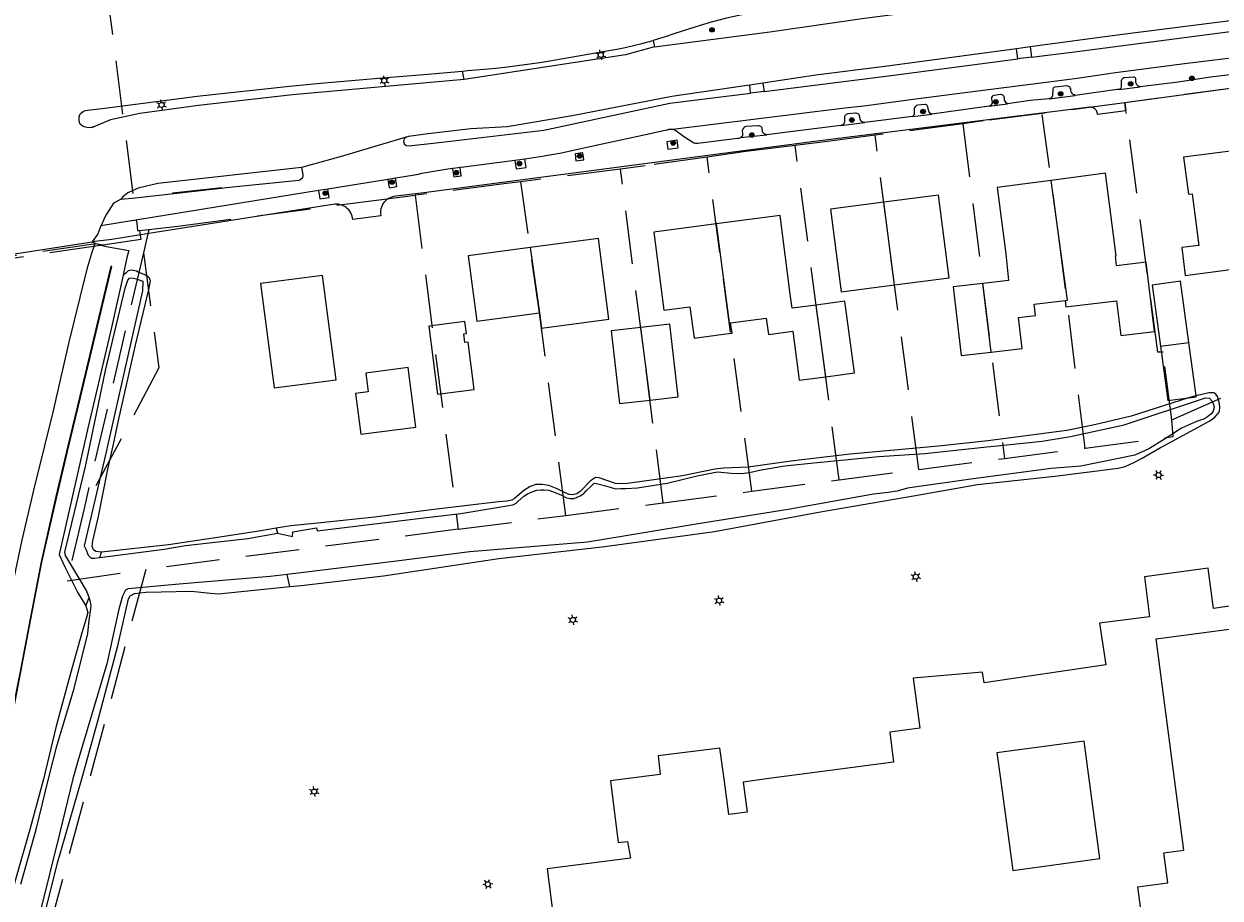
# Model space of a CAD drawing. Header units: metres. Extents: x 89872 to 94585, y 463299 to 469000.
# Tile 208 of 230: x 91453 to 91594, y 465986 to 466090. Entities that reach past the tile are written whole.
import ezdxf
from ezdxf.enums import TextEntityAlignment as Align

# ---------------------------------------------------------------- set-up
doc = ezdxf.new("R2010")
doc.units = ezdxf.units.M
doc.linetypes.add('HIDDEN', pattern=[9.525, 6.35, -3.175])
doc.layers.get('0').update_dxf_attribs({"linetype": 'CONTINUOUS'})
for name, color, linetype, lineweight in [('B-WE-GR-BEPLANTING_CULTUUR-G', 251, 'CONTINUOUS', 13), ('B-WE-GR-BOOM-S', 251, 'CONTINUOUS', 13), ('B-WE-IE-TERREINAFSCHEIDING_KUNSTMATIG_HEKWERK-G', 251, 'CONTINUOUS', 13), ('B-WE-KL-ET_LS_OV_LICHTMAST-S', 251, 'CONTINUOUS', 13), ('B-WE-KW-KUNSTWERK_GELUIDSWERING_SCHERM-G', 251, 'CONTINUOUS', 13), ('B-WE-OB-BESCHOEIING-G', 251, 'CONTINUOUS', 13), ('B-WE-OG-TOPOGRAFIE_BEBOUWING-GV', 251, 'CONTINUOUS', 13), ('B-WE-OG-TOPOGRAFIE_BEBOUWING_LUIFEL-GV', 251, 'CONTINUOUS', 13), ('B-WE-OG-TOPOGRAFIE_HUISNUMMER-T25', 251, 'CONTINUOUS', 13), ('B-WE-OG-TOPOGRAFIE_WATER-GV', 251, 'CONTINUOUS', 13), ('B-WE-VH-VERHARDING-GV', 251, 'CONTINUOUS', 13), ('Percelen', 10, 'HIDDEN', 25)]:
    doc.layers.add(name, color=color, linetype=linetype, lineweight=lineweight)
doc.styles.get("Standard").update_dxf_attribs({"font": 'isocp.shx'})

# ---------------------------------------------------------------- blocks, each defined once
blk = doc.blocks.new('Q_BOOM')
for radius in [0.27, 0.18, 0.09]:
    blk.add_circle((0, 0), radius)
blk = doc.blocks.new('Q_LICHTMAST')
for points in [[(-0.26, 0.15), (-0.52, 0.3)], [(0, 0.3), (0, 0.6)], [(0.26, 0.15), (0.52, 0.3)], [(-0.26, -0.15), (-0.52, -0.3)], [(0, -0.3), (0, -0.6)], [(0.26, -0.15), (0.52, -0.3)]]:
    blk.add_lwpolyline(points)
blk.add_circle((0, 0), 0.3)
blk = doc.blocks.new('OGT_BLOK4_AUTOCAD_OD_1_FMEBLOCK17')
at = {"layer": 'B-WE-OG-TOPOGRAFIE_WATER-GV'}
for points in [[(-41.11, -4.01), (-34.94, -2.98), (-34.55, -2.81), (-34.3, -2.56), (-33.64, -1.97), (-33.18, -1.7), (-32.64, -1.46), (-32.1, -1.26), (-31.61, -1.19), (-31.27, -1.19), (-30.66, -1.26), (-29.92, -1.51), (-29.16, -1.85), (-28.57, -2.14), (-28.13, -2.24), (-27.67, -2.22), (-27.3, -2.09), (-26.93, -1.92), (-26.52, -1.63), (-26.22, -1.33), (-25.66, -0.77), (-25.27, -0.43), (-25, -0.45), (-23.78, -0.77), (-23.26, -0.94), (-22.72, -1.09), (-22.14, -1.04), (-21.53, -1.06), (-20.13, -0.99), (-16.61, -0.4), (-13.08, 0.46), (-11.3, 0.8), (-10.66, 0.91), (-9.02, 0.76), (-7.82, 0.71), (-6.86, 0.86), (-5.49, 1.15), (-2.68, 1.62), (1.19, 2.04), (4.03, 2.33), (8.48, 2.75), (13.94, 3.09), (21.31, 3.88), (22.59, 4.01)], [(41.11, 4.01), (40.52, 3.65), (38.86, 2.92), (32.47, 1.59), (28.94, 1.32), (19.4, 0.07)]]:
    blk.add_lwpolyline(points, dxfattribs=at)

msp = doc.modelspace()

# ---------------------------------------------------------------- linework, layer by layer
at = {"layer": 'B-WE-GR-BEPLANTING_CULTUUR-G'}
for p, q in [((91571.95, 466086.86), (91572.12, 466085.64)), ((91570.48, 466085.44), (91570.32, 466086.65)), ((91546.53, 466083.52), (91540.24, 466082.58)), ((91540.24, 466082.58), (91540.39, 466081.59)), ((91538.78, 466081.38), (91538.7, 466082.34)), ((91482.48, 466029.75), (91482.62, 466029.17)), ((91461.57, 466026.28), (91461.74, 466026.9)), ((91484.11, 466022.83), (91483.78, 466024.26)), ((91459.91, 466020.53), (91460.3, 466021.54))]:
    msp.add_line(p, q, dxfattribs=at)
for points in [[(91602.23, 466090.79), (91582.6, 466088.29), (91571.95, 466086.86)], [(91572.12, 466085.64), (91577.19, 466086.3), (91602.38, 466089.57)], [(91540.39, 466081.59), (91555.45, 466083.47), (91570.48, 466085.44)], [(91570.32, 466086.65), (91554.71, 466084.56), (91546.53, 466083.52)], [(91497.91, 466076.16), (91497.66, 466075.97), (91497.57, 466075.66), (91497.66, 466075.36), (91497.91, 466075.16), (91498.22, 466075.12), (91501.46, 466075.5), (91514.26, 466077), (91529.18, 466080.18), (91538.78, 466081.38)], [(91538.7, 466082.34), (91538.38, 466082.3), (91529.41, 466081), (91517.59, 466078.7), (91509.9, 466077.38), (91505.59, 466077.16), (91500.51, 466076.57), (91498.18, 466076.25), (91497.91, 466076.16)]]:
    msp.add_lwpolyline(points, dxfattribs=at)
at = {"layer": 'B-WE-IE-TERREINAFSCHEIDING_KUNSTMATIG_HEKWERK-G'}
msp.add_line((91470.17, 466069.54), (91476.03, 466070.18), dxfattribs=at)
at = {"layer": 'B-WE-KW-KUNSTWERK_GELUIDSWERING_SCHERM-G'}
for points in [[(91457.84, 466039.53), (91459.21, 466045.26), (91462.92, 466060.83)], [(91435.17, 465950.11), (91438.74, 465961.37), (91441.32, 465969.64), (91443.72, 465977.47), (91445.57, 465984), (91447.13, 465989.64), (91448.67, 465996.05), (91449.99, 466001.88), (91451.18, 466007.76), (91452.14, 466012.74), (91453.13, 466017.95), (91454.63, 466025.75), (91456.39, 466033.51), (91457.84, 466039.53)]]:
    msp.add_lwpolyline(points, dxfattribs=at)
at = {"layer": 'B-WE-OB-BESCHOEIING-G'}
msp.add_line((91466.61, 466057.92), (91462.47, 466039.53), dxfattribs=at)
for points in [[(91462.47, 466039.53), (91462.35, 466038.96), (91459.7, 466027.68)], [(91484.4, 466028.77), (91484.44, 466029.32), (91487.28, 466029.82), (91487.33, 466029.45), (91500, 466030.98), (91504.4, 466031.51)]]:
    msp.add_lwpolyline(points, dxfattribs=at)
at = {"layer": 'B-WE-OG-TOPOGRAFIE_BEBOUWING-GV'}
for p, q in [((91555.86, 466058.63), (91554.58, 466068.43)), ((91512.63, 466063.06), (91513.72, 466055.3)), ((91489.61, 466047.38), (91487.97, 466059.76)), ((91567.33, 466050.66), (91566.32, 466058.8)), ((91547.69, 466047.73), (91546.56, 466056.23)), ((91526.84, 466044.97), (91525.74, 466053.56)), ((91499.07, 466041.76), (91498.14, 466048.81))]:
    msp.add_line(p, q, dxfattribs=at)
for points in [[(91597.59, 466074.75), (91590.16, 466073.79), (91590.72, 466069.38), (91591.16, 466069.44), (91591.95, 466063.31), (91589.94, 466063.05), (91590.36, 466059.76), (91596.32, 466060.52), (91596.27, 466060.85), (91599.42, 466061.28), (91599.5, 466061.29), (91599.03, 466064.82)], [(91582.06, 466062.07), (91582.16, 466062.08), (91580.87, 466071.88), (91574.44, 466071.03)], [(91574.44, 466071.03), (91568.02, 466070.19), (91569.06, 466062.3), (91569.39, 466059.16), (91566.32, 466058.8)], [(91576.1, 466056.78), (91576.38, 466056.81), (91574.44, 466071.03)], [(91554.58, 466068.43), (91548.24, 466067.61), (91549.51, 466057.81), (91555.86, 466058.63)], [(91555.86, 466058.63), (91562.34, 466059.46), (91561.07, 466069.27), (91554.58, 466068.43)], [(91543.49, 466057.53), (91542.27, 466066.86), (91534.68, 466065.87)], [(91534.68, 466065.87), (91527.29, 466064.9), (91528.5, 466055.61), (91531.58, 466056.01), (91532.08, 466052.32), (91536.42, 466052.89), (91536.58, 466052.91), (91536.4, 466054.14)], [(91534.68, 466065.87), (91536.25, 466054.12), (91536.4, 466054.14)], [(91513.72, 466055.3), (91513.96, 466053.51), (91521.96, 466054.56), (91520.71, 466064.12), (91512.63, 466063.06)], [(91512.63, 466063.06), (91505.26, 466062.09), (91506.28, 466054.32), (91513.72, 466055.3)], [(91576.1, 466056.78), (91576.19, 466056.04), (91576.48, 466056.07), (91582.21, 466056.75), (91582.7, 466052.63), (91586.69, 466053.1), (91585.71, 466061.32), (91582.2, 466060.9), (91582.06, 466062.07)], [(91487.97, 466059.76), (91480.62, 466058.79), (91482.25, 466046.41), (91489.61, 466047.38)], [(91566.32, 466058.8), (91562.8, 466058.38), (91563.77, 466050.24), (91567.33, 466050.66)], [(91590.77, 466051.8), (91589.78, 466059.06), (91586.42, 466058.6), (91587.41, 466051.34)], [(91546.56, 466056.23), (91543.72, 466055.85), (91543.49, 466057.53)], [(91547.69, 466047.73), (91551.09, 466048.18), (91549.95, 466056.69), (91546.56, 466056.23)], [(91567.33, 466050.66), (91570.99, 466051.09), (91570.55, 466054.75), (91572.59, 466054.99), (91572.43, 466056.34), (91576.1, 466056.78)], [(91505.25, 466051.83), (91504.86, 466051.78), (91504.73, 466052.81), (91505.06, 466052.86), (91504.88, 466054.3), (91500.59, 466053.75), (91501.64, 466045.66)], [(91536.4, 466054.14), (91540.62, 466054.68), (91540.89, 466052.74), (91543.77, 466053.13), (91544.55, 466047.31), (91547.69, 466047.73)], [(91525.74, 466053.56), (91522.25, 466053.17), (91523.22, 466044.57), (91526.84, 466044.97)], [(91526.84, 466044.97), (91530.17, 466045.34), (91529.21, 466053.95), (91525.74, 466053.56)], [(91501.64, 466045.66), (91505.97, 466046.22), (91505.25, 466051.83)], [(91498.14, 466048.81), (91493.11, 466048.14), (91493.4, 466045.95), (91491.89, 466045.75), (91492.53, 466040.9), (91499.07, 466041.76)], [(91596.12, 466020.57), (91593.69, 466020.25), (91593.06, 466025.02), (91585.51, 466024), (91586.12, 466019.26), (91580.19, 466018.5), (91580.93, 466013.55), (91566.49, 466011.41), (91566.31, 466012.66), (91558.06, 466011.96), (91558.84, 466006.02), (91555.28, 466005.55), (91555.75, 466002), (91540.65, 466000), (91537.9, 465999.64), (91538.38, 465996.08), (91536.18, 465995.78), (91535.62, 466000), (91535.14, 466003.67), (91527.82, 466002.73), (91528.06, 466000.52), (91523.98, 466000), (91522.15, 465999.77), (91523.05, 465992.45), (91524.16, 465992.57), (91524.53, 465990.59), (91514.62, 465989.33), (91515.84, 465980.04)], [(91585.36, 465982.45), (91584.73, 465987.22), (91588.3, 465987.69), (91587.82, 465991.25), (91590.19, 465991.56), (91589.09, 466000), (91586.9, 466016.64), (91596.48, 466017.91)], [(91568.41, 466000), (91569.88, 465989.16), (91580.23, 465990.55), (91578.95, 466000), (91578.35, 466004.5), (91567.99, 466003.1), (91568.41, 466000)]]:
    msp.add_lwpolyline(points, dxfattribs=at)
at = {"layer": 'B-WE-OG-TOPOGRAFIE_BEBOUWING_LUIFEL-GV'}
for p in [(91587.41, 466051.34), (91591.64, 466045.47)]:
    msp.add_line(p, (91590.77, 466051.8), dxfattribs=at)
for points in [[(91587.41, 466051.34), (91588.29, 466044.9), (91590.75, 466045.23)], [(91590.75, 466045.23), (91591.65, 466045.35), (91591.64, 466045.47)]]:
    msp.add_lwpolyline(points, dxfattribs=at)
at = {"layer": 'B-WE-OG-TOPOGRAFIE_WATER-GV'}
for p, q in [((91479.11, 466028.55), (91482.62, 466029.17)), ((91482.62, 466029.17), (91484.4, 466028.77)), ((91460.46, 466020.98), (91460.3, 466021.54))]:
    msp.add_line(p, q, dxfattribs=at)
for points in [[(91464.32, 466059.77), (91462.93, 466053.56), (91460.12, 466041.63), (91459.65, 466039.53)], [(91463.12, 466039.53), (91463.76, 466042.53), (91465.77, 466051.46), (91467.36, 466058.1), (91467.55, 466059.14), (91467.43, 466059.46), (91467.01, 466059.8)], [(91467.01, 466059.8), (91466.12, 466060.15), (91465.89, 466060.24), (91465.3, 466060.37), (91464.93, 466060.29), (91464.64, 466060.02), (91464.32, 466059.77)], [(91460.37, 466039.53), (91462.24, 466048.49), (91464.57, 466058.23), (91464.86, 466059.19), (91465.06, 466059.41), (91465.35, 466059.46), (91465.86, 466059.36), (91466.65, 466059.06), (91466.61, 466057.92)], [(91593.86, 466042.94), (91594.15, 466043.24), (91594.32, 466043.48), (91594.4, 466043.7), (91594.45, 466044.09), (91594.42, 466044.51), (91594.18, 466045.37), (91593.96, 466045.66), (91593.76, 466045.83), (91593.15, 466045.83), (91591.64, 466045.47)], [(91590.75, 466045.23), (91583.92, 466043.04), (91579.59, 466042.04), (91576.31, 466041.37), (91566.91, 466040.14), (91561.42, 466039.53)], [(91568.09, 466039.53), (91573.37, 466040.08), (91576.72, 466040.64), (91583.11, 466042.01), (91592.75, 466045.22), (91593.22, 466045.2), (91593.54, 466044.85), (91593.71, 466044.44), (91593.78, 466044.09), (91593.61, 466043.58), (91593.39, 466043.29), (91593, 466042.97), (91592.63, 466042.75), (91591.68, 466042.41), (91589.89, 466041.62), (91588.54, 466040.72), (91586.61, 466039.53)], [(91591.64, 466045.47), (91591.02, 466045.32), (91590.75, 466045.23)], [(91587.81, 466039.53), (91593.27, 466042.5), (91593.86, 466042.94)], [(91459.65, 466039.53), (91456.75, 466026.63), (91457.41, 466025.16), (91458.93, 466022.08), (91459.91, 466020.53)], [(91460.3, 466021.54), (91459.98, 466022.37), (91457.5, 466026.51), (91457.4, 466026.93), (91459.85, 466037.06), (91460.37, 466039.53)], [(91461.74, 466026.9), (91461.1, 466026.98), (91460.81, 466027.18), (91460.66, 466027.62), (91460.71, 466028.26), (91461.39, 466031.15), (91462.52, 466036.75), (91463.12, 466039.53)], [(91561.42, 466039.53), (91560.64, 466039.45), (91550.61, 466038.56), (91543.88, 466037.75), (91538.49, 466037.02), (91535.6, 466036.89), (91534.52, 466036.77), (91530.71, 466035.96), (91523.9, 466035.01), (91522.73, 466035.08), (91520.82, 466035.74), (91520.38, 466035.76), (91519.77, 466035.37), (91518.54, 466034.12), (91518.15, 466033.83), (91517.66, 466033.73), (91517.24, 466033.75), (91516.63, 466034.05), (91515.83, 466034.42), (91514.82, 466034.81), (91514.06, 466034.93), (91513.28, 466034.93), (91512.62, 466034.71), (91511.86, 466034.22), (91510.74, 466033.24), (91510.44, 466033.07), (91509.88, 466032.97), (91508.88, 466032.87), (91500.87, 466031.92), (91494.14, 466031.08), (91488.17, 466030.44), (91484.23, 466030.03), (91482.48, 466029.75)], [(91484.11, 466022.83), (91485.43, 466022.97), (91495.22, 466024.12), (91508.91, 466026.16), (91521.17, 466027.55), (91534.51, 466029.37), (91547.06, 466031.72), (91558.1, 466033.61), (91565.69, 466034.96), (91574.87, 466035.92), (91582.38, 466036.87), (91583.24, 466037.09), (91584.24, 466037.56), (91585.22, 466038.05), (91587.42, 466039.32), (91587.81, 466039.53)], [(91564.9, 466035.59), (91557.41, 466034.49), (91556.16, 466034.17), (91555.09, 466034), (91553.35, 466033.78), (91543.24, 466031.97), (91532.3, 466030.22), (91519.43, 466028.09), (91505.47, 466026.96), (91496.76, 466025.86), (91483.78, 466024.26)], [(91461.57, 466026.28), (91469.2, 466027.27), (91471.72, 466027.69), (91479.11, 466028.55)], [(91482.48, 466029.75), (91480.66, 466029.46), (91475.78, 466028.7), (91469.71, 466027.77), (91461.74, 466026.9)], [(91459.7, 466027.68), (91459.9, 466027.29), (91460.17, 466026.56), (91460.51, 466026.22), (91460.9, 466026.19), (91461.57, 466026.28)], [(91483.78, 466024.26), (91481.78, 466024.02), (91470.97, 466023.11), (91464.9, 466022.55), (91464.6, 466022.42), (91464.26, 466021.71), (91463.82, 466020.17), (91462.38, 466013.66), (91458.95, 466002.11), (91458.36, 466000), (91456.79, 465993.51), (91454.5, 465984.41), (91453.2, 465979.28), (91450.69, 465970.13), (91449.4, 465965.8), (91449.37, 465965.39), (91449.48, 465964.73), (91449.72, 465964.4), (91450.05, 465963.99), (91450.38, 465963.96), (91450.77, 465964.03)], [(91453.16, 465976.59), (91456.58, 465990.16), (91459.43, 466000), (91461.28, 466006.76), (91463.7, 466015.79), (91464.95, 466021.37), (91465.15, 466021.74), (91465.66, 466022.01), (91467, 466022.18), (91472.44, 466022.3), (91474.64, 466022.06), (91475.65, 466021.96), (91484.11, 466022.83)], [(91459.91, 466020.53), (91460.13, 466019.74), (91459.97, 466019.17), (91459.44, 466017.33), (91457.88, 466011.81), (91456.39, 466006.27), (91454.86, 465999.97), (91453.24, 465994), (91451.55, 465988.09), (91449.79, 465981.28), (91448.42, 465975.31), (91446.75, 465968.62), (91444.33, 465959.17), (91442.35, 465951.57), (91441.49, 465948.23)], [(91452.2, 465987.53), (91453.99, 465994), (91455.45, 466000), (91456.51, 466004.06), (91458.51, 466010.72), (91460.15, 466017.26), (91460.27, 466018.48), (91460.51, 466020.54), (91460.46, 466020.98)]]:
    msp.add_lwpolyline(points, dxfattribs=at)
at = {"layer": 'B-WE-VH-VERHARDING-GV'}
for p, q in [((91527.23, 466087.64), (91527.39, 466086.86)), ((91571.95, 466086.86), (91570.32, 466086.65)), ((91572.12, 466085.64), (91570.48, 466085.44)), ((91504.78, 466083), (91504.61, 466084)), ((91540.24, 466082.58), (91538.7, 466082.34)), ((91540.39, 466081.59), (91538.78, 466081.38)), ((91574.2, 466080.7), (91577.27, 466081.11)), ((91582.5, 466081.83), (91585.01, 466082.12)), ((91567.1, 466079.83), (91560.3, 466078.88)), ((91567.1, 466079.83), (91569.27, 466080.12)), ((91557.99, 466078.6), (91560.3, 466078.88)), ((91549.48, 466077.54), (91552.29, 466077.89)), ((91530.06, 466075.8), (91528.84, 466075.62)), ((91537.58, 466076.1), (91540.7, 466076.44)), ((91517.95, 466074.17), (91518.05, 466073.33)), ((91512, 466073.55), (91510.81, 466073.39)), ((91495.73, 466071.14), (91488.61, 466069.99)), ((91496.63, 466071.29), (91495.73, 466071.14)), ((91487.5, 466069.81), (91461.69, 466065.64)), ((91488.61, 466069.99), (91487.5, 466069.81)), ((91461.69, 466065.64), (91461.33, 466064.69)), ((91461.33, 466064.69), (91460.66, 466063.73)), ((91460.66, 466063.73), (91460.99, 466063.58))]:
    msp.add_line(p, q, dxfattribs=at)
for points in [[(91571.28, 466095.12), (91541.46, 466091.24), (91540.52, 466091.12), (91539.59, 466090.99), (91538.67, 466090.84), (91537.74, 466090.67), (91536.82, 466090.47), (91535.9, 466090.27), (91534.99, 466090.04), (91534.09, 466089.79), (91533.18, 466089.52), (91532.29, 466089.23), (91529.67, 466088.4), (91528.74, 466088.1), (91527.23, 466087.64)], [(91527.39, 466086.86), (91541.07, 466088.66), (91552.28, 466090.27), (91571.65, 466092.81)], [(91529.24, 466077.07), (91549.66, 466079.61), (91552.51, 466079.91), (91557.49, 466080.59), (91564.2, 466081.46), (91573.83, 466082.69), (91577.52, 466083.16), (91582.07, 466083.82), (91590.25, 466084.88), (91598.04, 466085.86), (91608, 466087.2), (91625.66, 466089.95)], [(91504.61, 466084), (91505.22, 466084.05), (91506.69, 466084.17), (91508.16, 466084.31), (91509.63, 466084.47), (91511.1, 466084.65), (91512.57, 466084.85), (91514.03, 466085.06), (91521.94, 466086.44), (91522.92, 466086.61), (91523.91, 466086.81), (91524.88, 466087.03), (91525.86, 466087.26), (91527.23, 466087.64)], [(91527.39, 466086.86), (91523.95, 466085.92), (91504.78, 466083)], [(91460.11, 466079.38), (91462.15, 466079.6), (91465.8, 466080.09), (91469.45, 466080.56), (91473.1, 466081.01), (91476.75, 466081.43), (91480.41, 466081.83), (91484.07, 466082.2), (91487.73, 466082.56), (91491.4, 466082.89), (91495.07, 466083.19), (91500, 466083.61), (91504.61, 466084)], [(91504.78, 466083), (91484.43, 466081.19), (91473.26, 466079.92), (91466.29, 466078.96), (91462.83, 466078.23), (91460.86, 466077.4), (91460.8, 466077.38), (91460.75, 466077.35), (91460.69, 466077.33), (91460.63, 466077.32), (91460.58, 466077.3)], [(91607.99, 466083.61), (91583.18, 466080.24), (91583.32, 466079.3), (91579.93, 466078.83), (91579.93, 466078.96), (91579.91, 466079.09), (91579.87, 466079.22), (91579.8, 466079.33), (91579.72, 466079.44), (91579.63, 466079.53), (91579.52, 466079.6), (91579.4, 466079.66), (91579.27, 466079.69), (91579.14, 466079.71), (91579.01, 466079.7), (91546.34, 466075.64), (91500, 466069.57), (91496.69, 466069.14), (91496.48, 466069.11), (91496.28, 466069.07), (91496.09, 466069.01), (91495.9, 466068.92), (91495.72, 466068.82), (91495.55, 466068.7), (91495.4, 466068.56), (91495.26, 466068.4), (91495.15, 466068.23), (91495.05, 466068.05), (91494.97, 466067.86), (91494.91, 466067.66), (91494.87, 466067.46), (91494.86, 466067.25), (91494.86, 466067.04), (91494.89, 466066.84), (91491.57, 466066.39), (91491.54, 466066.6), (91491.49, 466066.8), (91491.42, 466066.99), (91491.33, 466067.18), (91491.22, 466067.36), (91491.1, 466067.52), (91490.96, 466067.67), (91490.8, 466067.81), (91490.63, 466067.92), (91490.44, 466068.02), (91490.25, 466068.1), (91490.05, 466068.16), (91489.85, 466068.2), (91489.64, 466068.21), (91489.43, 466068.21), (91467.37, 466064.72), (91462.98, 466064.02), (91460.66, 466063.73)], [(91585.01, 466082.12), (91584.86, 466082.17), (91584.73, 466082.25), (91584.62, 466082.37), (91584.55, 466082.5), (91584.5, 466082.65), (91584.5, 466083.03), (91584.49, 466083.11), (91584.45, 466083.19), (91584.38, 466083.24), (91584.3, 466083.27), (91584.22, 466083.27), (91583.2, 466083.21), (91583.08, 466083.19), (91582.96, 466083.13), (91582.86, 466083.05), (91582.79, 466082.95), (91582.73, 466082.84), (91582.76, 466082.27), (91582.76, 466082.11), (91582.69, 466081.97), (91582.58, 466081.86), (91582.5, 466081.83)], [(91597.98, 466083.84), (91593.33, 466083.28), (91589.51, 466082.7), (91585.01, 466082.12)], [(91569.27, 466080.12), (91569.15, 466080.2), (91569.05, 466080.31), (91568.97, 466080.43), (91568.92, 466080.56), (91568.9, 466080.71), (91568.87, 466080.98), (91568.8, 466081.06), (91568.71, 466081.13), (91568.62, 466081.18), (91568.51, 466081.21), (91568.41, 466081.21), (91567.62, 466081.1), (91567.52, 466081.05), (91567.43, 466080.98), (91567.38, 466080.88), (91567.36, 466080.77), (91567.38, 466080.66), (91567.42, 466080.3), (91567.42, 466080.18), (91567.38, 466080.06), (91567.31, 466079.96), (91567.21, 466079.88), (91567.1, 466079.83)], [(91577.27, 466081.11), (91577.16, 466081.16), (91577.05, 466081.22), (91576.96, 466081.3), (91576.89, 466081.4), (91576.83, 466081.51), (91576.76, 466081.89), (91576.71, 466082.01), (91576.64, 466082.1), (91576.55, 466082.18), (91576.43, 466082.22), (91576.31, 466082.23), (91574.92, 466082.1), (91574.83, 466082.09), (91574.75, 466082.04), (91574.68, 466081.98), (91574.64, 466081.9), (91574.63, 466081.81), (91574.59, 466081.06), (91574.55, 466080.96), (91574.48, 466080.86), (91574.4, 466080.79), (91574.31, 466080.73), (91574.2, 466080.7)], [(91582.5, 466081.83), (91582.28, 466081.8), (91577.27, 466081.11)], [(91560.3, 466078.88), (91560.17, 466078.93), (91560.06, 466079.01), (91559.97, 466079.11), (91559.91, 466079.23), (91559.87, 466079.36), (91559.79, 466079.75), (91559.76, 466079.84), (91559.72, 466079.92), (91559.65, 466079.98), (91559.57, 466080.02), (91559.48, 466080.04), (91558.6, 466079.95), (91558.48, 466079.91), (91558.38, 466079.84), (91558.29, 466079.76), (91558.23, 466079.65), (91558.19, 466079.54), (91558.2, 466079.03), (91558.19, 466078.93), (91558.17, 466078.84), (91558.12, 466078.75), (91558.07, 466078.66), (91557.99, 466078.6)], [(91574.2, 466080.7), (91571.96, 466080.49), (91569.27, 466080.12)], [(91459.1, 466078.16), (91459.09, 466078.29), (91459.1, 466078.42), (91459.11, 466078.55), (91459.14, 466078.67), (91459.18, 466078.8), (91459.28, 466078.95), (91459.41, 466079.09), (91459.56, 466079.21), (91459.73, 466079.29), (91459.91, 466079.34), (91460.11, 466079.38)], [(91552.29, 466077.89), (91552.16, 466077.9), (91552.04, 466077.94), (91551.94, 466078.01), (91551.85, 466078.11), (91551.8, 466078.23), (91551.67, 466078.8), (91551.6, 466078.87), (91551.52, 466078.93), (91551.43, 466078.98), (91551.32, 466079), (91551.22, 466079), (91550.3, 466078.91), (91550.2, 466078.89), (91550.11, 466078.84), (91550.03, 466078.78), (91549.96, 466078.7), (91549.9, 466078.62), (91549.93, 466077.93), (91549.89, 466077.84), (91549.83, 466077.75), (91549.76, 466077.68), (91549.68, 466077.62), (91549.48, 466077.54)], [(91557.99, 466078.6), (91552.32, 466077.89), (91552.29, 466077.89)], [(91460.58, 466077.3), (91460.29, 466077.27), (91460, 466077.29), (91459.71, 466077.37), (91459.46, 466077.51), (91459.24, 466077.7), (91459.2, 466077.79), (91459.16, 466077.88), (91459.14, 466077.97), (91459.11, 466078.07), (91459.1, 466078.16)], [(91529.24, 466077.07), (91529.14, 466077.06), (91529.05, 466077.05), (91528.96, 466077.03), (91528.87, 466077), (91528.78, 466076.97), (91526.86, 466076.54), (91519.33, 466074.93), (91516.32, 466074.26), (91513.82, 466073.81), (91512, 466073.55)], [(91537.58, 466076.1), (91537.51, 466076.05), (91537.36, 466076.01), (91537.22, 466076), (91532.5, 466075.42), (91532.35, 466075.4), (91532.2, 466075.41), (91532.05, 466075.45), (91531.92, 466075.51), (91531.8, 466075.61), (91530.93, 466076.17), (91529.8, 466076.99), (91529.69, 466077.03), (91529.58, 466077.05), (91529.46, 466077.07), (91529.35, 466077.08), (91529.24, 466077.07)], [(91540.7, 466076.44), (91540.58, 466076.46), (91540.46, 466076.51), (91540.36, 466076.58), (91540.26, 466076.66), (91540.19, 466076.76), (91540.16, 466077.25), (91540.08, 466077.35), (91539.98, 466077.43), (91539.87, 466077.48), (91539.75, 466077.52), (91539.62, 466077.52), (91538.3, 466077.44), (91538.15, 466077.4), (91538.02, 466077.32), (91537.92, 466077.22), (91537.84, 466077.09), (91537.79, 466076.95), (91537.8, 466076.56), (91537.81, 466076.37), (91537.74, 466076.24), (91537.63, 466076.13), (91537.58, 466076.1)], [(91549.48, 466077.54), (91543.48, 466076.79), (91540.7, 466076.44)], [(91497.91, 466076.16), (91490.08, 466073.81), (91485.5, 466072.55)], [(91528.84, 466075.62), (91528.97, 466074.73), (91530.19, 466074.9), (91530.06, 466075.8)], [(91518.05, 466073.33), (91518.97, 466073.45), (91518.86, 466074.28), (91517.95, 466074.17)], [(91485.5, 466072.55), (91468.42, 466070.65), (91466.11, 466070.11), (91464.86, 466069.54), (91464.27, 466069.06), (91464.01, 466068.75)], [(91485.5, 466072.55), (91485.65, 466071.74), (91485.66, 466071.55), (91485.61, 466071.36), (91485.5, 466071.2), (91485.34, 466071.08), (91485.16, 466071.02), (91477.35, 466070.22), (91468.25, 466069.19), (91465.39, 466068.86), (91464.01, 466068.75)], [(91504.3, 466072.54), (91503.79, 466072.48), (91503.42, 466072.43)], [(91503.42, 466072.43), (91503.55, 466071.44), (91504.43, 466071.55), (91504.3, 466072.54)], [(91510.81, 466073.39), (91504.74, 466072.6), (91504.3, 466072.54)], [(91510.81, 466073.39), (91510.94, 466072.4), (91512.13, 466072.56), (91512, 466073.55)], [(91495.73, 466071.14), (91495.89, 466070.15), (91496.79, 466070.3), (91496.63, 466071.29)], [(91503.42, 466072.43), (91502.84, 466072.35), (91501.89, 466072.2), (91500.94, 466072.04), (91500, 466071.87), (91499.78, 466071.83), (91499.56, 466071.79), (91499.34, 466071.74), (91499.12, 466071.7), (91498.89, 466071.65), (91496.67, 466071.29), (91496.63, 466071.29)], [(91487.5, 466069.81), (91487.66, 466068.82), (91488.77, 466069), (91488.61, 466069.99)], [(91464.01, 466068.75), (91463.18, 466068.31), (91462.89, 466067.89), (91462.62, 466067.46), (91462.36, 466067.02), (91462.12, 466066.57), (91461.9, 466066.11), (91461.69, 466065.64)], [(91449.88, 466061.86), (91450.17, 466062.1), (91460.66, 466063.73)], [(91455.02, 466039.53), (91456.01, 466043.54), (91457.88, 466051.68), (91459.23, 466057.12), (91460.15, 466060.82), (91460.62, 466062.39), (91460.99, 466063.58)], [(91460.99, 466063.58), (91462.1, 466063.21), (91465.01, 466062.71), (91464.78, 466061.89), (91464.32, 466059.77)], [(91462.92, 466060.83), (91462.87, 466060.85), (91459.16, 466045.27), (91457.78, 466039.53)], [(91457.89, 466039.53), (91459.26, 466045.25), (91462.97, 466060.82), (91462.92, 466060.83)], [(91433.37, 465950.65), (91436.34, 465960.63), (91440.6, 465974.65), (91443.88, 465985.6), (91446.59, 465994.69), (91447.08, 465997.28), (91447.84, 466001.87), (91448.89, 466008.67), (91449.66, 466014.37), (91450.17, 466017.87), (91451.21, 466022.9), (91452.3, 466028.18), (91453.76, 466034.43), (91455.02, 466039.53)], [(91457.78, 466039.53), (91456.35, 466033.53), (91454.58, 466025.76), (91453.08, 466017.96), (91452.09, 466012.75), (91451.13, 466007.77), (91449.94, 466001.89), (91448.62, 465996.07), (91447.09, 465989.66), (91445.53, 465984.01), (91443.67, 465977.48), (91441.27, 465969.66), (91438.7, 465961.39), (91435.12, 465950.13)], [(91446.5, 465987.17), (91447.18, 465989.63), (91448.72, 465996.04), (91450.04, 466001.87), (91451.23, 466007.75), (91452.19, 466012.73), (91453.18, 466017.94), (91454.68, 466025.74), (91456.44, 466033.5), (91457.89, 466039.53)]]:
    msp.add_lwpolyline(points, dxfattribs=at)
at = {"layer": 'Percelen'}
for p, q in [((91596.6, 466082.06), (91583.18, 466080.24)), ((91583.18, 466080.24), (91573.37, 466078.96)), ((91563.95, 466077.75), (91553.54, 466076.38)), ((91563.95, 466077.75), (91568.91, 466038.04)), ((91558.73, 466036.73), (91553.54, 466076.38)), ((91549.3, 466035.5), (91544.05, 466075.16)), ((91538.93, 466034.15), (91533.62, 466073.79)), ((91523.33, 466072.37), (91511.53, 466070.87)), ((91528.4, 466032.77), (91523.33, 466072.37)), ((91498.96, 466069.26), (91504.09, 466029.64)), ((91466.27, 466065.1), (91467.38, 466065.22)), ((91467.38, 466065.22), (91466.73, 466062.44)), ((91466.73, 466062.44), (91459.68, 466032.11)), ((91568.91, 466038.04), (91578.46, 466039.27)), ((91558.73, 466036.73), (91568.91, 466038.04)), ((91549.3, 466035.5), (91558.73, 466036.73)), ((91538.93, 466034.15), (91549.3, 466035.5)), ((91516.85, 466031.28), (91528.4, 466032.77)), ((91504.09, 466029.64), (91516.85, 466031.28)), ((91504.09, 466029.64), (91467.02, 466024.86))]:
    msp.add_line(p, q, dxfattribs=at)
for points in [[(91494.72, 466100.09), (91496.51, 466099.12), (91462.24, 466094.65), (91465.93, 466065.94), (91466.04, 466065.07), (91466.27, 466065.1)], [(91461.91, 466063.36), (91461.08, 466063.5), (91445.55, 466061.25), (91430.51, 466059.55), (91429.8, 466059.47), (91437.86, 466094.44)], [(91588.76, 466042.63), (91587.72, 466050.66), (91587.08, 466050.64), (91583.32, 466079.3), (91583.18, 466080.24)], [(91573.37, 466078.96), (91566.43, 466078.08), (91563.95, 466077.75)], [(91578.46, 466039.27), (91575.76, 466061.25), (91575.52, 466063.12), (91573.37, 466078.96)], [(91553.54, 466076.38), (91548.21, 466075.68), (91544.05, 466075.16)], [(91544.05, 466075.16), (91538.22, 466074.44), (91533.62, 466073.79)], [(91533.62, 466073.79), (91526.26, 466072.75), (91523.33, 466072.37)], [(91511.53, 466070.87), (91509.8, 466070.65), (91498.96, 466069.26)], [(91516.85, 466031.28), (91513.72, 466055.3), (91511.53, 466070.87)], [(91467.38, 466065.22), (91470.81, 466065.6), (91495.34, 466068.81), (91498.96, 466069.26)], [(91466.27, 466065.1), (91466.41, 466064.03), (91461.91, 466063.36)], [(91461.91, 466063.36), (91449.54, 466061.52), (91424.4, 466058.69)], [(91466.73, 466062.44), (91468.57, 466048.78), (91459.68, 466032.11)], [(91588.76, 466042.63), (91601.17, 466048.05), (91600.66, 466052.12)], [(91578.46, 466039.27), (91588.91, 466040.62), (91588.76, 466042.63)], [(91528.4, 466032.77), (91528.43, 466032.78), (91538.93, 466034.15)], [(91459.68, 466032.11), (91457.69, 466023.52), (91467.02, 466024.86)], [(91467.02, 466024.86), (91451.07, 465965.65), (91450.09, 465961.94)]]:
    msp.add_lwpolyline(points, dxfattribs=at)

# ---------------------------------------------------------------- block references
at = {"layer": 'B-WE-GR-BOOM-S'}
for p, rotation in [((91534.2, 466088.9), 16.48922093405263), ((91583.88, 466082.48), 6.708511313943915), ((91591.14, 466083.14), 8.662739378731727), ((91575.57, 466081.3), 7.758498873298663), ((91567.87, 466080.34), 7.663811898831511), ((91550.79, 466078.2), 7.074855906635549), ((91559.24, 466079.21), 7.066931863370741), ((91529.59, 466075.47), 8.426969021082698), ((91538.93, 466076.42), 6.210956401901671), ((91518.5, 466073.92), 7.078516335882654), ((91511.36, 466073.02), 7.427287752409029), ((91496.22, 466070.81), 9.194297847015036), ((91503.88, 466071.94), 97.41657731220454), ((91488.31, 466069.51), 99.20796905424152)]:
    msp.add_blockref('Q_BOOM', p, dxfattribs=dict(at, rotation=rotation))
at = {"layer": 'B-WE-KL-ET_LS_OV_LICHTMAST-S'}
for p, rotation in [((91520.99, 466085.92), 9.880180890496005), ((91495.31, 466082.85), 4.841460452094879), ((91468.89, 466079.98), 7.33743653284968), ((91587.18, 466036.07), 30.02140048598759), ((91558.38, 466024), 9.699486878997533), ((91535.03, 466021.17), 7.747915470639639), ((91517.68, 466018.88), 6.504250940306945), ((91486.99, 465998.51), 5.889948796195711), ((91507.58, 465987.51), 97.46728278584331)]:
    msp.add_blockref('Q_LICHTMAST', p, dxfattribs=dict(at, rotation=rotation))
at = {"layer": 'B-WE-OG-TOPOGRAFIE_WATER-GV'}
msp.add_blockref('OGT_BLOK4_AUTOCAD_OD_1_FMEBLOCK17', (91545.5, 466035.52), dxfattribs=at)

# ---------------------------------------------------------------- texts
at = {"layer": 'B-WE-OG-TOPOGRAFIE_HUISNUMMER-T25'}
for s, rotation, p in [('43', 7.3, (91594.19, 466071.79)), ('45', 7.5, (91577.98, 466068.98)), ('47', 7.5, (91571.56, 466068.13)), ('51', 7.4, (91551.73, 466065.54)), ('49', 7.4, (91558.14, 466066.37)), ('55', 7.4, (91531.31, 466062.91)), ('53', 7.4, (91538.8, 466063.88)), ('59', 7.4, (91509.27, 466060.1)), ('57', 7.4, (91516.99, 466061.11)), ('61', 7.5, (91484.62, 466056.8))]:
    msp.add_text(s, height=0.0025, rotation=rotation, dxfattribs=at).set_placement(p, align=Align.MIDDLE)

doc.saveas('drawing.dxf')
